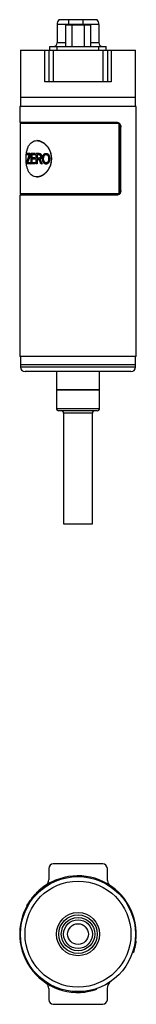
# Model space of a CAD drawing. Header units: inches. Extents: x 3.16 to 12.52, y 1.38 to 9.55.
# Tile 2 of 7: x 7.79 to 8.29, y 1.38 to 5.66. Entities that reach past the tile are written whole.
import ezdxf

# ---------------------------------------------------------------- set-up
doc = ezdxf.new("R2010")
doc.units = ezdxf.units.IN
doc.header["$MEASUREMENT"] = 0

msp = doc.modelspace()

# ---------------------------------------------------------------- linework, layer by layer
at = {"color": 7, "linetype": 'Continuous', "lineweight": 25}
for p, q in [((7.9992, 5.661), (7.9566, 5.661)), ((8.0616, 5.661), (7.9992, 5.661)), ((8.1221, 5.661), (8.0616, 5.661)), ((7.9487, 5.6399), (7.9487, 5.5606)), ((7.9978, 5.6399), (7.9487, 5.6399)), ((7.9854, 5.6384), (7.9854, 5.5449)), ((7.9854, 5.6384), (8.0124, 5.6384)), ((8.0602, 5.6399), (7.9978, 5.6399)), ((7.9978, 5.6399), (7.9978, 5.6384)), ((8.0124, 5.6384), (8.0124, 5.5449)), ((8.0124, 5.6384), (8.0664, 5.6384)), ((8.13, 5.6399), (8.0602, 5.6399)), ((8.0602, 5.6399), (8.0602, 5.6384)), ((8.0664, 5.6384), (8.0664, 5.5449)), ((8.0664, 5.6384), (8.0934, 5.6384)), ((8.0934, 5.6384), (8.0934, 5.5449)), ((8.13, 5.6399), (8.13, 5.5606)), ((7.7894, 5.5291), (7.7894, 5.3224)), ((7.7894, 5.5291), (7.8952, 5.5291)), ((7.8952, 5.3913), (7.8952, 5.5291)), ((7.8952, 5.5291), (7.9119, 5.5291)), ((7.9119, 5.5291), (7.9119, 5.3913)), ((7.9119, 5.5291), (7.9319, 5.5291)), ((7.9171, 5.5291), (7.9171, 5.5449)), ((7.9319, 5.5291), (7.9319, 5.3913)), ((7.9319, 5.5291), (8.1469, 5.5291)), ((7.9486, 5.5291), (7.9486, 5.5449)), ((7.9486, 5.5449), (8.1301, 5.5449)), ((7.9854, 5.5606), (7.9487, 5.5606)), ((8.13, 5.5606), (8.0934, 5.5606)), ((8.1301, 5.5291), (8.1301, 5.5449)), ((8.1469, 5.5291), (8.1469, 5.3913)), ((8.1469, 5.5291), (8.1669, 5.5291)), ((8.1616, 5.5291), (8.1616, 5.5449)), ((8.1669, 5.5291), (8.1669, 5.3913)), ((8.1669, 5.5291), (8.1835, 5.5291)), ((8.1835, 5.5291), (8.1835, 5.3913)), ((8.1835, 5.5291), (8.2894, 5.5291)), ((8.2894, 5.3224), (8.2894, 5.5291)), ((7.9119, 5.3913), (7.8952, 5.3913)), ((7.9319, 5.3913), (7.9119, 5.3913)), ((8.1469, 5.3913), (7.9319, 5.3913)), ((8.1669, 5.3913), (8.1469, 5.3913)), ((8.1835, 5.3913), (8.1669, 5.3913)), ((7.7894, 5.3224), (7.7894, 5.2831)), ((8.2894, 5.3224), (7.7894, 5.3224)), ((8.2161, 5.3224), (7.7894, 5.3224)), ((8.2894, 5.3224), (8.2161, 5.3224)), ((8.2894, 5.2831), (8.2894, 5.3224)), ((7.7859, 5.2831), (7.7859, 5.2142)), ((8.2929, 5.2831), (7.7859, 5.2831)), ((8.2929, 4.1974), (8.2929, 5.2831)), ((8.2114, 5.2142), (7.7859, 5.2142)), ((7.7874, 5.2092), (7.7874, 4.9041)), ((8.2183, 5.2092), (7.7874, 5.2092)), ((7.7894, 5.2142), (7.7894, 5.2092)), ((8.2183, 4.9041), (8.2183, 5.2092)), ((8.2229, 4.9189), (8.2229, 5.1945)), ((8.2229, 5.1945), (8.2255, 5.1945)), ((8.2255, 4.9189), (8.2255, 5.1945)), ((7.8612, 5.1354), (7.8598, 5.1354)), ((7.8173, 5.0743), (7.8173, 5.0796)), ((7.8316, 5.0796), (7.8173, 5.0796)), ((7.8284, 5.0743), (7.8173, 5.0743)), ((7.8316, 5.0796), (7.8316, 5.0743)), ((7.8316, 5.0796), (7.8324, 5.0796)), ((7.8316, 5.0743), (7.8324, 5.0743)), ((7.8324, 5.0796), (7.8324, 5.0743)), ((7.8351, 5.0341), (7.8351, 5.0796)), ((7.8525, 5.0796), (7.8351, 5.0796)), ((7.8525, 5.0743), (7.8379, 5.0743)), ((7.8379, 5.0743), (7.8379, 5.0601)), ((7.8517, 5.0601), (7.8379, 5.0601)), ((7.8517, 5.0548), (7.8379, 5.0548)), ((7.8379, 5.0548), (7.8379, 5.0394)), ((7.8387, 5.0743), (7.8387, 5.0601)), ((7.8387, 5.0548), (7.8387, 5.0394)), ((7.8517, 5.0601), (7.8517, 5.0548)), ((7.8517, 5.0601), (7.8524, 5.0601)), ((7.8517, 5.0548), (7.8524, 5.0548)), ((7.8524, 5.0601), (7.8524, 5.0548)), ((7.8525, 5.0796), (7.8525, 5.0743)), ((7.8525, 5.0796), (7.8533, 5.0796)), ((7.8525, 5.0743), (7.8533, 5.0743)), ((7.8533, 5.0796), (7.8533, 5.0743)), ((7.8579, 5.0341), (7.8579, 5.0796)), ((7.87, 5.0796), (7.8579, 5.0796)), ((7.8703, 5.0743), (7.8612, 5.0743)), ((7.8612, 5.0743), (7.8612, 5.0595)), ((7.8694, 5.0595), (7.8612, 5.0595)), ((7.8656, 5.0542), (7.8612, 5.0542)), ((7.8612, 5.0542), (7.8612, 5.0341)), ((7.8619, 5.0743), (7.8619, 5.0595)), ((7.8619, 5.0542), (7.8619, 5.0341)), ((7.87, 5.0796), (7.8707, 5.0796)), ((7.8721, 5.0545), (7.8728, 5.0545)), ((7.8744, 5.0524), (7.875, 5.0524)), ((7.8803, 5.0671), (7.8809, 5.0671)), ((7.8899, 5.0562), (7.8893, 5.0562)), ((7.9003, 5.0802), (7.9008, 5.0802)), ((7.9009, 5.0749), (7.9003, 5.0749)), ((7.9158, 5.0568), (7.9163, 5.0568)), ((7.8161, 5.0341), (7.8161, 5.0397)), ((7.8319, 5.0341), (7.8161, 5.0341)), ((7.8319, 5.0394), (7.8188, 5.0394)), ((7.82, 5.0427), (7.8208, 5.0427)), ((7.8319, 5.0394), (7.8319, 5.0341)), ((7.8319, 5.0394), (7.8327, 5.0394)), ((7.8319, 5.0341), (7.8327, 5.0341)), ((7.8327, 5.0394), (7.8327, 5.0341)), ((7.8529, 5.0341), (7.8351, 5.0341)), ((7.8529, 5.0394), (7.8379, 5.0394)), ((7.8529, 5.0394), (7.8529, 5.0341)), ((7.8529, 5.0394), (7.8537, 5.0394)), ((7.8529, 5.0341), (7.8537, 5.0341)), ((7.8537, 5.0394), (7.8537, 5.0341)), ((7.8612, 5.0341), (7.8579, 5.0341)), ((7.8612, 5.0341), (7.8619, 5.0341)), ((7.8774, 5.0466), (7.8781, 5.0466)), ((7.8827, 5.0341), (7.8784, 5.0341)), ((7.8827, 5.0341), (7.8833, 5.0341)), ((7.9008, 5.0389), (7.9003, 5.0389)), ((7.9003, 5.0335), (7.9008, 5.0335)), ((7.9117, 5.0405), (7.9122, 5.0405)), ((7.8598, 4.9779), (7.8612, 4.9779)), ((7.7859, 4.8992), (7.7859, 4.1974)), ((8.2114, 4.8992), (7.7859, 4.8992)), ((8.2183, 4.9041), (7.7874, 4.9041)), ((7.7894, 4.9041), (7.7894, 4.8992)), ((8.2229, 4.9189), (8.2255, 4.9189)), ((8.2929, 4.1974), (7.7859, 4.1974)), ((7.7894, 4.1974), (7.7894, 4.161)), ((8.2894, 4.161), (8.2894, 4.1974)), ((7.7894, 4.161), (7.7894, 4.1512)), ((8.2161, 4.161), (7.7894, 4.161)), ((8.2161, 4.1512), (7.7894, 4.1512)), ((8.2894, 4.161), (8.2161, 4.161)), ((8.2894, 4.1512), (8.2161, 4.1512)), ((8.2894, 4.1512), (8.2894, 4.161)), ((8.2022, 4.1315), (7.8091, 4.1315)), ((7.9456, 4.1315), (7.9456, 4.0528)), ((8.1331, 4.0528), (8.1331, 4.1315)), ((8.2697, 4.1315), (8.2022, 4.1315)), ((7.9456, 4.0528), (7.9456, 3.9718)), ((7.9456, 4.0528), (8.1331, 4.0528)), ((8.1057, 4.0528), (7.9456, 4.0528)), ((8.1331, 4.0528), (8.1057, 4.0528)), ((8.1331, 3.9718), (8.1331, 4.0528)), ((7.9456, 3.9718), (8.1331, 3.9718)), ((8.1231, 3.9618), (7.9556, 3.9618)), ((7.9769, 3.9518), (7.9769, 3.4698)), ((8.1019, 3.9518), (7.9769, 3.9518)), ((8.1019, 3.4698), (8.1019, 3.9518)), ((7.9769, 3.4698), (8.1019, 3.4698)), ((7.9119, 1.9723), (7.9119, 1.9237)), ((8.1469, 1.9923), (7.9319, 1.9923)), ((8.1669, 1.9237), (8.1669, 1.9723)), ((7.8784, 1.885), (7.8791, 1.8843)), ((7.8827, 1.8884), (7.8833, 1.8876)), ((7.8855, 1.8905), (7.8861, 1.8898)), ((7.8892, 1.8933), (7.8898, 1.8925)), ((7.9003, 1.901), (7.9008, 1.9001)), ((7.9117, 1.908), (7.9122, 1.9071)), ((7.9158, 1.9103), (7.9163, 1.9094)), ((7.9239, 1.913), (7.9237, 1.9134)), ((7.8529, 1.8612), (7.8537, 1.8605)), ((7.8579, 1.8663), (7.8586, 1.8656)), ((7.8612, 1.8697), (7.8619, 1.869)), ((7.8656, 1.8738), (7.8663, 1.8731)), ((7.8744, 1.8816), (7.875, 1.8809)), ((7.8161, 1.8104), (7.817, 1.8099)), ((7.8319, 1.8355), (7.8327, 1.8349)), ((7.8351, 1.8398), (7.8359, 1.8392)), ((8.2875, 1.6571), (8.291, 1.6567)), ((8.2766, 1.6084), (8.2799, 1.6073)), ((7.9119, 1.4509), (7.9119, 1.4023)), ((8.0695, 1.4391), (8.07, 1.4357)), ((8.1182, 1.4501), (8.1193, 1.4468)), ((8.1669, 1.4023), (8.1669, 1.4509)), ((7.9319, 1.3823), (8.1469, 1.3823))]:
    msp.add_line(p, q, dxfattribs=at)
for radius in [0.25, 0.2303, 0.0938, 0.0838, 0.0725, 0.0625, 0.045]:
    msp.add_circle((8.0394, 1.6873), radius, dxfattribs=at)
for centre, radius, start, end in [((7.981, 5.6399), 0.0323, 139.1214, 180), ((8.1458, 5.6409), 0.148, 172.1946, 180.4), ((8.2082, 5.6409), 0.148, 172.1946, 180.4), ((8.0977, 5.6399), 0.0323, 0, 40.8786), ((7.933, 5.5606), 0.0157, 270, 0), ((8.1458, 5.5606), 0.0157, 180, 270), ((7.8091, 4.1512), 0.0197, 180, 270), ((8.2697, 4.1512), 0.0197, 270, 0), ((7.9556, 3.9718), 0.01, 180, 270), ((7.9669, 3.9518), 0.01, 0, 90), ((8.1119, 3.9518), 0.01, 90, 180), ((8.1231, 3.9718), 0.01, 270, 0), ((7.9319, 1.9723), 0.02, 90, 180), ((8.1469, 1.9723), 0.02, 0, 90), ((8.0394, 1.6873), 0.2535, 353.0689, 276.9311), ((8.0394, 1.6873), 0.2539, 117.0951, 152.9045), ((8.0394, 1.6873), 0.2549, 127.9334, 129.1459), ((7.8725, 1.9237), 0.0394, 326.8951, 0), ((8.2062, 1.9237), 0.0394, 180, 212.1013), ((8.0394, 1.6873), 0.2549, 136.9999, 143.2665), ((8.0394, 1.6873), 0.2549, 134.3333, 135.4), ((8.0394, 1.6873), 0.2549, 132.9729, 134.3333), ((8.0394, 1.6873), 0.2549, 144.4665, 151.1331), ((7.8725, 1.4509), 0.0394, 0, 32.1013), ((8.2062, 1.4509), 0.0394, 125.2164, 180), ((7.9319, 1.4023), 0.02, 180, 270), ((8.1469, 1.4023), 0.02, 270, 0)]:
    msp.add_arc(centre, radius, start, end, dxfattribs=at)
for points in [[(7.9171, 5.5449), (7.9176, 5.5449), (7.9185, 5.5449), (7.9258, 5.5449), (7.9362, 5.5449), (7.9445, 5.5449), (7.9486, 5.5449)], [(8.1301, 5.5449), (8.1342, 5.5449), (8.1425, 5.5449), (8.1529, 5.5449), (8.1602, 5.5449), (8.1611, 5.5449), (8.1616, 5.5449)], [(7.8161, 5.0397), (7.8193, 5.0494), (7.8226, 5.0592), (7.8262, 5.0689)], [(7.8316, 5.0743), (7.8275, 5.0638), (7.8236, 5.0532), (7.82, 5.0427)], [(7.8324, 5.0743), (7.8283, 5.0638), (7.8244, 5.0532), (7.8208, 5.0427)], [(7.82, 5.0427), (7.8196, 5.0416), (7.8192, 5.0405), (7.8188, 5.0394)], [(7.8208, 5.0427), (7.8204, 5.0416), (7.82, 5.0405), (7.8197, 5.0394)], [(7.8784, 5.0341), (7.8771, 5.0374), (7.8757, 5.0406), (7.8744, 5.0439)], [(7.8774, 5.0466), (7.8792, 5.0424), (7.8809, 5.0383), (7.8827, 5.0341)], [(7.8781, 5.0466), (7.8798, 5.0424), (7.8815, 5.0383), (7.8833, 5.0341)], [(7.8784, 1.885), (7.8771, 1.8839), (7.8757, 1.8828), (7.8744, 1.8816)]]:
    msp.add_open_spline(points, degree=3, dxfattribs=at)
for points, knots in [([(8.209, 5.2142), (8.2095, 5.2141), (8.2104, 5.2141), (8.2123, 5.2137), (8.2142, 5.2129), (8.2167, 5.2112), (8.2189, 5.2088), (8.2207, 5.2055), (8.222, 5.2021), (8.2228, 5.1984), (8.2229, 5.1958), (8.2229, 5.1945)], [0, 0, 0, 0, 0.06235, 0.12498, 0.250152, 0.335087, 0.499761, 0.62462, 0.749438, 0.87426, 1, 1, 1, 1]), ([(8.2114, 5.2142), (8.2133, 5.2142), (8.2152, 5.2137), (8.2178, 5.2122), (8.2186, 5.2116), (8.2201, 5.2101), (8.2208, 5.2093), (8.2228, 5.2066), (8.2238, 5.2044), (8.2252, 5.1996), (8.2255, 5.1971), (8.2255, 5.1945)], [0, 0, 0, 0, 0.25, 0.25, 0.375, 0.375, 0.5, 0.5, 0.75, 0.75, 1, 1, 1, 1]), ([(7.9237, 5.0567), (7.9237, 5.0618), (7.9228, 5.0721), (7.9188, 5.087), (7.9123, 5.1007), (7.9038, 5.1127), (7.8937, 5.1226), (7.8826, 5.1299), (7.8711, 5.1344), (7.8597, 5.1359), (7.849, 5.1344), (7.8394, 5.1299), (7.8312, 5.1226), (7.8246, 5.1127), (7.8195, 5.1007), (7.8159, 5.087), (7.8138, 5.0721), (7.8131, 5.0567), (7.8138, 5.0412), (7.8159, 5.0264), (7.8195, 5.0127), (7.8246, 5.0006), (7.8312, 4.9908), (7.8394, 4.9835), (7.849, 4.979), (7.8597, 4.9774), (7.8711, 4.979), (7.8826, 4.9835), (7.8937, 4.9908), (7.9038, 5.0006), (7.9123, 5.0127), (7.9188, 5.0264), (7.9228, 5.0412), (7.9237, 5.0515), (7.9237, 5.0567)], [0, 0, 0, 0, 0.031123, 0.062281, 0.093458, 0.124685, 0.155959, 0.187278, 0.218631, 0.250001, 0.281373, 0.312726, 0.344044, 0.375318, 0.406544, 0.437726, 0.468874, 0.500004, 0.531133, 0.562281, 0.593463, 0.624689, 0.655963, 0.687281, 0.718634, 0.750006, 0.781377, 0.812729, 0.844047, 0.875322, 0.906549, 0.937726, 0.968887, 1, 1, 1, 1]), ([(7.9246, 5.0567), (7.9243, 5.0618), (7.9238, 5.0721), (7.9197, 5.087), (7.9133, 5.1007), (7.9048, 5.1127), (7.8948, 5.1226), (7.8838, 5.1299), (7.8723, 5.1345), (7.8649, 5.1351), (7.8612, 5.1354)], [0, 0, 0, 0, 0.124973, 0.250015, 0.374998, 0.500004, 0.625009, 0.750019, 0.875028, 1, 1, 1, 1]), ([(7.8262, 5.0689), (7.8265, 5.0699), (7.8269, 5.0708), (7.8274, 5.0721), (7.8276, 5.0725), (7.828, 5.0734), (7.8282, 5.0738), (7.8284, 5.0743)], [0, 0, 0, 0, 0.5, 0.5, 0.75, 0.75, 1, 1, 1, 1]), ([(7.8612, 4.9779), (7.8649, 4.9782), (7.8723, 4.9788), (7.8838, 4.9835), (7.8948, 4.9908), (7.9049, 5.0007), (7.9133, 5.0127), (7.9197, 5.0264), (7.9238, 5.0412), (7.9243, 5.0515), (7.9246, 5.0567)], [0, 0, 0, 0, 0.12498, 0.249992, 0.375003, 0.500012, 0.625022, 0.750006, 0.875062, 1, 1, 1, 1]), ([(7.8744, 5.0439), (7.8736, 5.0457), (7.873, 5.0472), (7.8722, 5.049), (7.8719, 5.0495), (7.8716, 5.0501), (7.8715, 5.0503), (7.8713, 5.0506), (7.8713, 5.0507), (7.8712, 5.0508), (7.8712, 5.0509), (7.8711, 5.0509), (7.8711, 5.0509), (7.8711, 5.051), (7.8711, 5.051), (7.8711, 5.051), (7.8711, 5.051), (7.8707, 5.0517), (7.8703, 5.0522), (7.8697, 5.0528), (7.8695, 5.053), (7.869, 5.0534), (7.8689, 5.0535), (7.8684, 5.0537), (7.8682, 5.0538), (7.8678, 5.0539), (7.8677, 5.054), (7.8675, 5.054), (7.8674, 5.0541), (7.8673, 5.0541), (7.8673, 5.0541), (7.8672, 5.0541), (7.8672, 5.0541), (7.8668, 5.0542), (7.8663, 5.0542), (7.8656, 5.0542)], [0, 0, 0, 0, 0.25, 0.25, 0.375, 0.375, 0.4375, 0.4375, 0.46875, 0.46875, 0.484375, 0.484375, 0.492188, 0.492188, 0.496094, 0.496094, 0.5, 0.5, 0.625, 0.625, 0.6875, 0.6875, 0.75, 0.75, 0.8125, 0.8125, 0.84375, 0.84375, 0.859375, 0.859375, 0.867188, 0.867188, 0.875, 0.875, 1, 1, 1, 1]), ([(7.8767, 5.0671), (7.8766, 5.0667), (7.8766, 5.0664), (7.8766, 5.066), (7.8766, 5.0658), (7.8766, 5.0657), (7.8766, 5.0656), (7.8765, 5.0655), (7.8765, 5.0654), (7.8764, 5.0648), (7.8763, 5.0642), (7.8759, 5.0632), (7.8757, 5.0627), (7.8751, 5.0618), (7.8748, 5.0614), (7.8743, 5.0609), (7.8743, 5.0609), (7.8741, 5.0607), (7.874, 5.0607), (7.8737, 5.0605), (7.8735, 5.0604), (7.8729, 5.0601), (7.8725, 5.0599), (7.8719, 5.0598), (7.8719, 5.0598), (7.8718, 5.0597), (7.8717, 5.0597), (7.8716, 5.0597), (7.8715, 5.0597), (7.8711, 5.0596), (7.8709, 5.0596), (7.8706, 5.0596), (7.8706, 5.0596), (7.8706, 5.0596), (7.8706, 5.0596), (7.8705, 5.0596), (7.8705, 5.0596), (7.8703, 5.0596), (7.8702, 5.0596), (7.8699, 5.0596), (7.8696, 5.0595), (7.8694, 5.0595)], [0, 0, 0, 0, 0.0625, 0.0625, 0.09375, 0.09375, 0.109375, 0.109375, 0.125, 0.125, 0.25, 0.25, 0.375, 0.375, 0.5, 0.5, 0.53125, 0.53125, 0.5625, 0.5625, 0.625, 0.625, 0.75, 0.75, 0.765625, 0.765625, 0.78125, 0.78125, 0.8125, 0.8125, 0.875, 0.875, 0.882812, 0.882812, 0.890625, 0.890625, 0.90625, 0.90625, 0.9375, 0.9375, 1, 1, 1, 1]), ([(7.87, 5.0796), (7.8708, 5.0796), (7.8716, 5.0796), (7.8726, 5.0795), (7.8729, 5.0794), (7.8733, 5.0793), (7.8735, 5.0793), (7.8737, 5.0793), (7.8737, 5.0792), (7.8738, 5.0792), (7.8739, 5.0792), (7.8739, 5.0792), (7.874, 5.0792), (7.8744, 5.0791), (7.8747, 5.0789), (7.8752, 5.0787), (7.8754, 5.0787), (7.8756, 5.0785), (7.8757, 5.0785), (7.8758, 5.0784), (7.8758, 5.0784), (7.8762, 5.0781), (7.8765, 5.0779), (7.8769, 5.0775), (7.8771, 5.0774), (7.8773, 5.0771), (7.8775, 5.0769), (7.8778, 5.0765), (7.878, 5.0762), (7.8783, 5.0756), (7.8784, 5.0755), (7.8786, 5.0751), (7.8787, 5.0749), (7.8792, 5.0739), (7.8795, 5.0731), (7.8798, 5.0719), (7.8799, 5.0715), (7.88, 5.0708), (7.8801, 5.0706), (7.8801, 5.0703), (7.8801, 5.0702), (7.8801, 5.07), (7.8802, 5.0699), (7.8802, 5.0698), (7.8802, 5.0698), (7.8803, 5.0691), (7.8803, 5.0682), (7.8803, 5.0671)], [0, 0, 0, 0, 0.125, 0.125, 0.1875, 0.1875, 0.21875, 0.21875, 0.234375, 0.234375, 0.242188, 0.242188, 0.25, 0.25, 0.3125, 0.3125, 0.34375, 0.34375, 0.359375, 0.359375, 0.375, 0.375, 0.4375, 0.4375, 0.46875, 0.46875, 0.5, 0.5, 0.5625, 0.5625, 0.59375, 0.59375, 0.625, 0.625, 0.75, 0.75, 0.8125, 0.8125, 0.84375, 0.84375, 0.859375, 0.859375, 0.867188, 0.867188, 0.875, 0.875, 1, 1, 1, 1]), ([(7.8703, 5.0743), (7.8708, 5.0743), (7.8712, 5.0743), (7.8715, 5.0742), (7.8716, 5.0742), (7.8716, 5.0742), (7.8717, 5.0742), (7.8718, 5.0742), (7.8719, 5.0742), (7.8722, 5.0741), (7.8724, 5.074), (7.8731, 5.0738), (7.8734, 5.0737), (7.8742, 5.0732), (7.8745, 5.073), (7.8749, 5.0725), (7.8751, 5.0723), (7.8754, 5.0719), (7.8755, 5.0717), (7.8759, 5.0711), (7.8761, 5.0706), (7.8763, 5.0699), (7.8764, 5.0697), (7.8765, 5.0692), (7.8765, 5.0689), (7.8766, 5.0686), (7.8766, 5.0685), (7.8766, 5.0684), (7.8766, 5.0684), (7.8766, 5.0682), (7.8766, 5.0681), (7.8766, 5.0677), (7.8766, 5.0674), (7.8767, 5.0671)], [0, 0, 0, 0, 0.125, 0.125, 0.140625, 0.140625, 0.15625, 0.15625, 0.1875, 0.1875, 0.25, 0.25, 0.375, 0.375, 0.5, 0.5, 0.5625, 0.5625, 0.625, 0.625, 0.75, 0.75, 0.8125, 0.8125, 0.875, 0.875, 0.890625, 0.890625, 0.90625, 0.90625, 0.9375, 0.9375, 1, 1, 1, 1]), ([(7.8707, 5.0796), (7.8714, 5.0796), (7.8727, 5.0796), (7.8747, 5.0792), (7.8766, 5.0785), (7.8783, 5.0769), (7.8795, 5.0747), (7.8804, 5.0723), (7.8809, 5.0697), (7.8809, 5.068), (7.8809, 5.0671)], [0, 0, 0, 0, 0.139142, 0.250315, 0.375161, 0.49989, 0.624824, 0.749824, 0.874864, 1, 1, 1, 1]), ([(7.8803, 5.0671), (7.8803, 5.0666), (7.8803, 5.0662), (7.8803, 5.0656), (7.8803, 5.0654), (7.8803, 5.0652), (7.8802, 5.0651), (7.8802, 5.065), (7.8802, 5.065), (7.8802, 5.0649), (7.8802, 5.0649), (7.8802, 5.0644), (7.8801, 5.0641), (7.88, 5.0635), (7.88, 5.0633), (7.8799, 5.063), (7.8799, 5.0628), (7.8797, 5.0618), (7.8794, 5.0611), (7.8789, 5.0598), (7.8786, 5.0592), (7.8778, 5.0581), (7.8774, 5.0575), (7.8767, 5.0569), (7.8765, 5.0566), (7.8761, 5.0563), (7.876, 5.0562), (7.8757, 5.056), (7.8756, 5.0559), (7.8752, 5.0557), (7.8749, 5.0555), (7.8744, 5.0553), (7.8741, 5.0551), (7.8737, 5.055), (7.8735, 5.0549), (7.8733, 5.0548), (7.8732, 5.0548), (7.8731, 5.0548), (7.8731, 5.0548), (7.8728, 5.0547), (7.8725, 5.0546), (7.8721, 5.0545)], [0, 0, 0, 0, 0.0625, 0.0625, 0.09375, 0.09375, 0.109375, 0.109375, 0.117188, 0.117188, 0.125, 0.125, 0.1875, 0.1875, 0.21875, 0.21875, 0.25, 0.25, 0.375, 0.375, 0.5, 0.5, 0.625, 0.625, 0.6875, 0.6875, 0.71875, 0.71875, 0.75, 0.75, 0.8125, 0.8125, 0.875, 0.875, 0.90625, 0.90625, 0.921875, 0.921875, 0.9375, 0.9375, 1, 1, 1, 1]), ([(7.8721, 5.0545), (7.8724, 5.0543), (7.8726, 5.0542), (7.8729, 5.0539), (7.873, 5.0538), (7.8731, 5.0537), (7.8732, 5.0537), (7.8732, 5.0537), (7.8732, 5.0536), (7.8733, 5.0536), (7.8733, 5.0536), (7.8734, 5.0535), (7.8735, 5.0534), (7.8737, 5.0532), (7.8737, 5.0532), (7.8738, 5.0531), (7.8738, 5.0531), (7.874, 5.0529), (7.8742, 5.0527), (7.8744, 5.0524)], [0, 0, 0, 0, 0.25, 0.25, 0.375, 0.375, 0.4375, 0.4375, 0.46875, 0.46875, 0.5, 0.5, 0.625, 0.625, 0.6875, 0.6875, 0.75, 0.75, 1, 1, 1, 1]), ([(7.8809, 5.0671), (7.8809, 5.0663), (7.8809, 5.0648), (7.8805, 5.0626), (7.8799, 5.0605), (7.8785, 5.0579), (7.8766, 5.056), (7.8747, 5.0551), (7.8736, 5.0547), (7.8731, 5.0546), (7.8728, 5.0545)], [0, 0, 0, 0, 0.1252696, 0.250427, 0.3764797, 0.5006237, 0.7495148, 0.8758943, 0.9338822, 1, 1, 1, 1]), ([(7.8728, 5.0545), (7.8732, 5.0542), (7.8738, 5.0538), (7.8745, 5.053), (7.8749, 5.0526), (7.875, 5.0524)], [0, 0, 0, 0, 0.499969, 0.749972, 1, 1, 1, 1]), ([(7.8744, 5.0524), (7.8746, 5.0521), (7.8748, 5.0518), (7.875, 5.0515), (7.875, 5.0514), (7.8751, 5.0512), (7.8751, 5.0512), (7.8752, 5.0511), (7.8752, 5.0511), (7.8755, 5.0506), (7.8758, 5.0501), (7.8762, 5.0493), (7.8763, 5.0491), (7.8765, 5.0487), (7.8766, 5.0486), (7.8766, 5.0484), (7.8767, 5.0483), (7.8767, 5.0482), (7.8768, 5.0481), (7.8769, 5.0478), (7.8772, 5.0473), (7.8774, 5.0466)], [0, 0, 0, 0, 0.125, 0.125, 0.1875, 0.1875, 0.21875, 0.21875, 0.25, 0.25, 0.5, 0.5, 0.625, 0.625, 0.6875, 0.6875, 0.71875, 0.71875, 0.75, 0.75, 1, 1, 1, 1]), ([(7.875, 5.0524), (7.8753, 5.0519), (7.8759, 5.051), (7.8767, 5.0496), (7.8774, 5.0481), (7.8779, 5.0471), (7.8781, 5.0466)], [0, 0, 0, 0, 0.2500095, 0.5000026, 0.7499911, 1, 1, 1, 1]), ([(7.8855, 5.0563), (7.8855, 5.0572), (7.8855, 5.058), (7.8856, 5.059), (7.8856, 5.0594), (7.8856, 5.0598), (7.8856, 5.0599), (7.8856, 5.0602), (7.8856, 5.0602), (7.8856, 5.0603), (7.8856, 5.0604), (7.8856, 5.0604), (7.8856, 5.0604), (7.8857, 5.0612), (7.8858, 5.0619), (7.8859, 5.0629), (7.8859, 5.0633), (7.886, 5.0638), (7.886, 5.064), (7.8861, 5.0643), (7.8861, 5.0644), (7.8864, 5.0661), (7.8867, 5.0675), (7.8874, 5.0695), (7.8876, 5.0701), (7.888, 5.071), (7.8881, 5.0713), (7.8883, 5.0717), (7.8884, 5.0718), (7.8885, 5.0721), (7.8886, 5.0722), (7.8893, 5.0736), (7.89, 5.0747), (7.8913, 5.0761), (7.8917, 5.0766), (7.8926, 5.0774), (7.8931, 5.0778), (7.8946, 5.0788), (7.8957, 5.0794), (7.8974, 5.0799), (7.898, 5.08), (7.8986, 5.0801), (7.8987, 5.0801), (7.8988, 5.0801), (7.8989, 5.0801), (7.899, 5.0802), (7.8992, 5.0802), (7.8996, 5.0802), (7.8999, 5.0802), (7.9003, 5.0802)], [0, 0, 0, 0, 0.0625, 0.0625, 0.09375, 0.09375, 0.109375, 0.109375, 0.117188, 0.117188, 0.121094, 0.121094, 0.125, 0.125, 0.1875, 0.1875, 0.21875, 0.21875, 0.234375, 0.234375, 0.25, 0.25, 0.375, 0.375, 0.4375, 0.4375, 0.46875, 0.46875, 0.484375, 0.484375, 0.5, 0.5, 0.625, 0.625, 0.6875, 0.6875, 0.75, 0.75, 0.875, 0.875, 0.9375, 0.9375, 0.945312, 0.945312, 0.953125, 0.953125, 0.96875, 0.96875, 1, 1, 1, 1]), ([(7.8892, 5.0407), (7.889, 5.0411), (7.8888, 5.0414), (7.8886, 5.0418), (7.8885, 5.042), (7.8884, 5.0421), (7.8884, 5.0422), (7.8883, 5.0423), (7.8883, 5.0423), (7.8883, 5.0424), (7.8883, 5.0424), (7.8882, 5.0427), (7.888, 5.043), (7.8878, 5.0434), (7.8878, 5.0436), (7.8876, 5.0439), (7.8876, 5.0441), (7.8873, 5.0448), (7.8871, 5.0455), (7.8868, 5.0464), (7.8867, 5.0468), (7.8865, 5.0474), (7.8864, 5.0478), (7.886, 5.0494), (7.8858, 5.0508), (7.8856, 5.0525), (7.8856, 5.0528), (7.8856, 5.0534), (7.8856, 5.0535), (7.8856, 5.0538), (7.8855, 5.0539), (7.8855, 5.054), (7.8855, 5.054), (7.8855, 5.0541), (7.8855, 5.0542), (7.8855, 5.0547), (7.8855, 5.0554), (7.8855, 5.0563)], [0, 0, 0, 0, 0.0625, 0.0625, 0.09375, 0.09375, 0.109375, 0.109375, 0.117188, 0.117188, 0.125, 0.125, 0.1875, 0.1875, 0.21875, 0.21875, 0.25, 0.25, 0.375, 0.375, 0.4375, 0.4375, 0.5, 0.5, 0.75, 0.75, 0.8125, 0.8125, 0.84375, 0.84375, 0.859375, 0.859375, 0.867188, 0.867188, 0.875, 0.875, 1, 1, 1, 1]), ([(7.8893, 5.0562), (7.8893, 5.0576), (7.8893, 5.0587), (7.8894, 5.0595), (7.8894, 5.0595), (7.8894, 5.0596), (7.8894, 5.0596), (7.8894, 5.0597), (7.8894, 5.0598), (7.8894, 5.06), (7.8894, 5.0602), (7.8895, 5.0606), (7.8895, 5.0609), (7.8896, 5.0617), (7.8896, 5.0622), (7.8897, 5.0627), (7.8897, 5.0628), (7.8898, 5.0629), (7.8898, 5.063), (7.8898, 5.0632), (7.8898, 5.0634), (7.8899, 5.0638), (7.89, 5.0641), (7.8901, 5.0649), (7.8903, 5.0654), (7.8907, 5.0669), (7.891, 5.0679), (7.8917, 5.0692), (7.8919, 5.0696), (7.8924, 5.0705), (7.8927, 5.0709), (7.8937, 5.0721), (7.8944, 5.0728), (7.8953, 5.0734), (7.8956, 5.0736), (7.896, 5.0738), (7.8962, 5.0739), (7.8968, 5.0742), (7.8972, 5.0744), (7.8981, 5.0747), (7.8985, 5.0747), (7.899, 5.0748), (7.8991, 5.0748), (7.8991, 5.0748), (7.8992, 5.0748), (7.8993, 5.0748), (7.8994, 5.0749), (7.8998, 5.0749), (7.9, 5.0749), (7.9003, 5.0749)], [0, 0, 0, 0, 0.125, 0.125, 0.128906, 0.128906, 0.132812, 0.132812, 0.140625, 0.140625, 0.15625, 0.15625, 0.1875, 0.1875, 0.25, 0.25, 0.257812, 0.257812, 0.265625, 0.265625, 0.28125, 0.28125, 0.3125, 0.3125, 0.375, 0.375, 0.5, 0.5, 0.5625, 0.5625, 0.625, 0.625, 0.75, 0.75, 0.78125, 0.78125, 0.8125, 0.8125, 0.875, 0.875, 0.9375, 0.9375, 0.945312, 0.945312, 0.953125, 0.953125, 0.96875, 0.96875, 1, 1, 1, 1]), ([(7.9003, 5.0389), (7.9, 5.0389), (7.8997, 5.0389), (7.8994, 5.0389), (7.8993, 5.0389), (7.8992, 5.0389), (7.8992, 5.0389), (7.8991, 5.0389), (7.899, 5.0389), (7.8986, 5.039), (7.8981, 5.0391), (7.8969, 5.0395), (7.8961, 5.0399), (7.8946, 5.0409), (7.894, 5.0415), (7.8927, 5.0429), (7.8922, 5.0437), (7.8913, 5.0454), (7.8909, 5.0463), (7.8905, 5.0473), (7.8905, 5.0474), (7.8904, 5.0477), (7.8904, 5.0478), (7.8903, 5.0481), (7.8902, 5.0484), (7.89, 5.0491), (7.8899, 5.0496), (7.8898, 5.0503), (7.8898, 5.0504), (7.8897, 5.0506), (7.8897, 5.0507), (7.8896, 5.0511), (7.8896, 5.0514), (7.8895, 5.0521), (7.8895, 5.0526), (7.8894, 5.0532), (7.8894, 5.0532), (7.8894, 5.0533), (7.8894, 5.0534), (7.8894, 5.0535), (7.8894, 5.0536), (7.8894, 5.054), (7.8893, 5.0542), (7.8893, 5.055), (7.8893, 5.0555), (7.8893, 5.0562)], [0, 0, 0, 0, 0.03125, 0.03125, 0.046875, 0.046875, 0.054688, 0.054688, 0.0625, 0.0625, 0.125, 0.125, 0.25, 0.25, 0.375, 0.375, 0.5, 0.5, 0.625, 0.625, 0.640625, 0.640625, 0.65625, 0.65625, 0.6875, 0.6875, 0.75, 0.75, 0.765625, 0.765625, 0.78125, 0.78125, 0.8125, 0.8125, 0.875, 0.875, 0.882812, 0.882812, 0.890625, 0.890625, 0.90625, 0.90625, 0.9375, 0.9375, 1, 1, 1, 1]), ([(7.8899, 5.0562), (7.8899, 5.0573), (7.8899, 5.0594), (7.8903, 5.0637), (7.8914, 5.0679), (7.8936, 5.0714), (7.8957, 5.0734), (7.8977, 5.0745), (7.8995, 5.0748), (7.9004, 5.0749), (7.9009, 5.0749)], [0, 0, 0, 0, 0.1252745, 0.2505395, 0.4999021, 0.6248954, 0.7498423, 0.8747612, 0.9373643, 1, 1, 1, 1]), ([(7.9008, 5.0389), (7.9004, 5.0389), (7.8995, 5.0389), (7.8978, 5.0393), (7.8959, 5.0403), (7.8939, 5.0421), (7.8922, 5.0445), (7.8911, 5.0472), (7.8903, 5.0501), (7.8899, 5.0531), (7.8899, 5.0552), (7.8899, 5.0562)], [0, 0, 0, 0, 0.062266, 0.125734, 0.249632, 0.375157, 0.499745, 0.624714, 0.749763, 0.874853, 1, 1, 1, 1]), ([(7.9003, 5.0802), (7.9007, 5.0802), (7.901, 5.0802), (7.9014, 5.0802), (7.9016, 5.0802), (7.9017, 5.0801), (7.9018, 5.0801), (7.9019, 5.0801), (7.9019, 5.0801), (7.902, 5.0801), (7.902, 5.0801), (7.9024, 5.0801), (7.9027, 5.08), (7.9031, 5.0799), (7.9032, 5.0799), (7.9035, 5.0798), (7.9036, 5.0798), (7.9049, 5.0794), (7.906, 5.0789), (7.9081, 5.0775), (7.909, 5.0767), (7.9103, 5.0753), (7.9107, 5.0748), (7.9113, 5.074), (7.9115, 5.0737), (7.9117, 5.0733), (7.9118, 5.0732), (7.912, 5.0729), (7.9121, 5.0727), (7.9128, 5.0715), (7.9134, 5.0703), (7.9141, 5.0684), (7.9143, 5.0677), (7.9146, 5.0667), (7.9147, 5.0664), (7.9148, 5.0659), (7.9148, 5.0657), (7.9149, 5.0654), (7.915, 5.0652), (7.9151, 5.0644), (7.9152, 5.0637), (7.9154, 5.0627), (7.9154, 5.0624), (7.9155, 5.0619), (7.9155, 5.0617), (7.9156, 5.0613), (7.9156, 5.0611), (7.9156, 5.0606), (7.9157, 5.0603), (7.9157, 5.0598), (7.9157, 5.0596), (7.9157, 5.0593), (7.9157, 5.0592), (7.9157, 5.0591), (7.9157, 5.0591), (7.9157, 5.059), (7.9157, 5.0589), (7.9158, 5.0584), (7.9158, 5.0577), (7.9158, 5.0568)], [0, 0, 0, 0, 0.03125, 0.03125, 0.046875, 0.046875, 0.054688, 0.054688, 0.058594, 0.058594, 0.0625, 0.0625, 0.09375, 0.09375, 0.109375, 0.109375, 0.125, 0.125, 0.25, 0.25, 0.375, 0.375, 0.4375, 0.4375, 0.46875, 0.46875, 0.484375, 0.484375, 0.5, 0.5, 0.625, 0.625, 0.6875, 0.6875, 0.71875, 0.71875, 0.734375, 0.734375, 0.75, 0.75, 0.8125, 0.8125, 0.84375, 0.84375, 0.859375, 0.859375, 0.875, 0.875, 0.90625, 0.90625, 0.921875, 0.921875, 0.929688, 0.929688, 0.933594, 0.933594, 0.9375, 0.9375, 1, 1, 1, 1]), ([(7.9003, 5.0749), (7.901, 5.0749), (7.9015, 5.0748), (7.9019, 5.0748), (7.9019, 5.0748), (7.902, 5.0747), (7.902, 5.0747), (7.9021, 5.0747), (7.9022, 5.0747), (7.9023, 5.0747), (7.9025, 5.0746), (7.9028, 5.0745), (7.9031, 5.0745), (7.9036, 5.0743), (7.9038, 5.0742), (7.9043, 5.074), (7.9045, 5.0738), (7.9052, 5.0734), (7.9056, 5.0731), (7.9063, 5.0726), (7.9065, 5.0724), (7.9069, 5.072), (7.9071, 5.0718), (7.9077, 5.0712), (7.908, 5.0708), (7.9085, 5.0701), (7.9087, 5.0698), (7.909, 5.0693), (7.9091, 5.0691), (7.9093, 5.0688), (7.9093, 5.0688), (7.9093, 5.0687), (7.9093, 5.0686), (7.9094, 5.0685), (7.9095, 5.0683), (7.9097, 5.0679), (7.9098, 5.0676), (7.9099, 5.0673)], [0, 0, 0, 0, 0.125, 0.125, 0.132812, 0.132812, 0.140625, 0.140625, 0.15625, 0.15625, 0.1875, 0.1875, 0.25, 0.25, 0.3125, 0.3125, 0.375, 0.375, 0.5, 0.5, 0.5625, 0.5625, 0.625, 0.625, 0.75, 0.75, 0.8125, 0.8125, 0.875, 0.875, 0.890625, 0.890625, 0.90625, 0.90625, 0.9375, 0.9375, 1, 1, 1, 1]), ([(7.9117, 5.057), (7.9116, 5.0556), (7.9116, 5.0546), (7.9115, 5.0538), (7.9115, 5.0537), (7.9115, 5.0537), (7.9115, 5.0536), (7.9115, 5.0535), (7.9115, 5.0535), (7.9115, 5.0532), (7.9115, 5.0531), (7.9114, 5.0527), (7.9114, 5.0524), (7.9113, 5.0516), (7.9112, 5.0512), (7.9111, 5.0506), (7.9111, 5.0505), (7.9111, 5.0504), (7.9111, 5.0503), (7.911, 5.0501), (7.911, 5.05), (7.9109, 5.0496), (7.9109, 5.0493), (7.9107, 5.0485), (7.9105, 5.048), (7.91, 5.0465), (7.9096, 5.0456), (7.9091, 5.0447), (7.9091, 5.0446), (7.9089, 5.0444), (7.9089, 5.0443), (7.9087, 5.0439), (7.9085, 5.0437), (7.9081, 5.0431), (7.9078, 5.0427), (7.9072, 5.042), (7.9068, 5.0416), (7.9061, 5.041), (7.9057, 5.0407), (7.9046, 5.0399), (7.9038, 5.0395), (7.9027, 5.0392), (7.9025, 5.0391), (7.9021, 5.039), (7.902, 5.039), (7.9019, 5.039), (7.9018, 5.039), (7.9017, 5.039), (7.9017, 5.039), (7.9013, 5.0389), (7.9008, 5.0389), (7.9003, 5.0389)], [0, 0, 0, 0, 0.125, 0.125, 0.128906, 0.128906, 0.132812, 0.132812, 0.140625, 0.140625, 0.15625, 0.15625, 0.1875, 0.1875, 0.25, 0.25, 0.257812, 0.257812, 0.265625, 0.265625, 0.28125, 0.28125, 0.3125, 0.3125, 0.375, 0.375, 0.5, 0.5, 0.515625, 0.515625, 0.53125, 0.53125, 0.5625, 0.5625, 0.625, 0.625, 0.6875, 0.6875, 0.75, 0.75, 0.875, 0.875, 0.90625, 0.90625, 0.921875, 0.921875, 0.929688, 0.929688, 0.9375, 0.9375, 1, 1, 1, 1]), ([(7.9008, 5.0802), (7.9014, 5.0802), (7.9026, 5.0801), (7.9049, 5.0796), (7.9076, 5.0783), (7.9105, 5.0759), (7.9127, 5.0727), (7.9144, 5.069), (7.9156, 5.0651), (7.916, 5.0616), (7.9162, 5.0589), (7.9163, 5.0575), (7.9163, 5.0568)], [0, 0, 0, 0, 0.0625604, 0.1251065, 0.2499247, 0.3735162, 0.4996756, 0.6223913, 0.7497371, 0.874829, 0.9374107, 1, 1, 1, 1]), ([(7.9099, 5.0673), (7.9103, 5.0662), (7.9106, 5.0654), (7.9107, 5.0647), (7.9108, 5.0647), (7.9108, 5.0646), (7.9108, 5.0645), (7.9108, 5.0643), (7.9109, 5.0642), (7.9109, 5.0639), (7.911, 5.0637), (7.9111, 5.063), (7.9112, 5.0626), (7.9114, 5.0614), (7.9115, 5.0605), (7.9116, 5.0595), (7.9116, 5.0595), (7.9116, 5.0594), (7.9116, 5.0594), (7.9116, 5.0592), (7.9116, 5.0592), (7.9116, 5.0589), (7.9116, 5.0587), (7.9116, 5.058), (7.9116, 5.0575), (7.9117, 5.057)], [0, 0, 0, 0, 0.25, 0.25, 0.265625, 0.265625, 0.28125, 0.28125, 0.3125, 0.3125, 0.375, 0.375, 0.5, 0.5, 0.75, 0.75, 0.765625, 0.765625, 0.78125, 0.78125, 0.8125, 0.8125, 0.875, 0.875, 1, 1, 1, 1]), ([(7.9158, 5.0568), (7.9158, 5.0564), (7.9158, 5.0559), (7.9158, 5.0554), (7.9157, 5.0552), (7.9157, 5.055), (7.9157, 5.0549), (7.9157, 5.0548), (7.9157, 5.0548), (7.9157, 5.0547), (7.9157, 5.0547), (7.9157, 5.0543), (7.9157, 5.0539), (7.9156, 5.0532), (7.9156, 5.0529), (7.9154, 5.0511), (7.9152, 5.0497), (7.9147, 5.0476), (7.9146, 5.0469), (7.9142, 5.0459), (7.9141, 5.0455), (7.9139, 5.0449), (7.9138, 5.0446), (7.9135, 5.0439), (7.9134, 5.0435), (7.9131, 5.043), (7.9131, 5.0429), (7.913, 5.0427), (7.9129, 5.0426), (7.9129, 5.0425), (7.9128, 5.0424), (7.9128, 5.0424), (7.9128, 5.0423), (7.9126, 5.0419), (7.9122, 5.0413), (7.9117, 5.0405)], [0, 0, 0, 0, 0.0625, 0.0625, 0.09375, 0.09375, 0.109375, 0.109375, 0.117188, 0.117188, 0.125, 0.125, 0.1875, 0.1875, 0.25, 0.25, 0.5, 0.5, 0.625, 0.625, 0.6875, 0.6875, 0.75, 0.75, 0.8125, 0.8125, 0.84375, 0.84375, 0.859375, 0.859375, 0.867188, 0.867188, 0.875, 0.875, 1, 1, 1, 1]), ([(7.9163, 5.0568), (7.9162, 5.0561), (7.9162, 5.0547), (7.916, 5.0518), (7.9155, 5.0482), (7.9144, 5.0448), (7.9133, 5.0423), (7.9126, 5.0411), (7.9122, 5.0405)], [0, 0, 0, 0, 0.125074, 0.250129, 0.500105, 0.749932, 0.874951, 1, 1, 1, 1]), ([(7.9003, 5.0335), (7.8999, 5.0336), (7.8996, 5.0336), (7.8992, 5.0336), (7.899, 5.0336), (7.8989, 5.0336), (7.8988, 5.0336), (7.8987, 5.0336), (7.8987, 5.0336), (7.8987, 5.0336), (7.8987, 5.0336), (7.8981, 5.0337), (7.8975, 5.0338), (7.8964, 5.0341), (7.8959, 5.0343), (7.8949, 5.0348), (7.8944, 5.0351), (7.8935, 5.0357), (7.893, 5.036), (7.8921, 5.0368), (7.8917, 5.0372), (7.8911, 5.0379), (7.8909, 5.0382), (7.8906, 5.0385), (7.8905, 5.0386), (7.8904, 5.0388), (7.8904, 5.0389), (7.8903, 5.039), (7.8903, 5.039), (7.8902, 5.0391), (7.8902, 5.0391), (7.89, 5.0395), (7.8896, 5.04), (7.8892, 5.0407)], [0, 0, 0, 0, 0.0625, 0.0625, 0.09375, 0.09375, 0.109375, 0.109375, 0.117188, 0.117188, 0.125, 0.125, 0.25, 0.25, 0.375, 0.375, 0.5, 0.5, 0.625, 0.625, 0.75, 0.75, 0.8125, 0.8125, 0.84375, 0.84375, 0.859375, 0.859375, 0.867188, 0.867188, 0.875, 0.875, 1, 1, 1, 1]), ([(7.9117, 5.0405), (7.9115, 5.0401), (7.9113, 5.0398), (7.911, 5.0395), (7.9109, 5.0394), (7.9108, 5.0392), (7.9108, 5.0391), (7.9107, 5.0391), (7.9107, 5.0391), (7.9107, 5.039), (7.9107, 5.039), (7.9105, 5.0387), (7.9103, 5.0385), (7.9099, 5.038), (7.9097, 5.0378), (7.9086, 5.0367), (7.9077, 5.0359), (7.9062, 5.035), (7.9057, 5.0348), (7.9047, 5.0343), (7.9041, 5.0341), (7.9033, 5.0339), (7.903, 5.0338), (7.9026, 5.0337), (7.9025, 5.0337), (7.9023, 5.0337), (7.9022, 5.0337), (7.9021, 5.0337), (7.9021, 5.0337), (7.902, 5.0336), (7.902, 5.0336), (7.9016, 5.0336), (7.901, 5.0336), (7.9003, 5.0335)], [0, 0, 0, 0, 0.0625, 0.0625, 0.09375, 0.09375, 0.109375, 0.109375, 0.117188, 0.117188, 0.125, 0.125, 0.1875, 0.1875, 0.25, 0.25, 0.5, 0.5, 0.625, 0.625, 0.75, 0.75, 0.8125, 0.8125, 0.84375, 0.84375, 0.859375, 0.859375, 0.867188, 0.867188, 0.875, 0.875, 1, 1, 1, 1]), ([(7.9122, 5.0405), (7.9119, 5.04), (7.9112, 5.0389), (7.9096, 5.0371), (7.9073, 5.0352), (7.9047, 5.034), (7.9025, 5.0336), (7.9014, 5.0336), (7.9008, 5.0335)], [0, 0, 0, 0, 0.125171, 0.250287, 0.500041, 0.749737, 0.874836, 1, 1, 1, 1]), ([(8.2229, 4.9189), (8.2229, 4.9182), (8.2229, 4.917), (8.2227, 4.915), (8.2224, 4.9132), (8.2218, 4.9107), (8.2208, 4.9079), (8.2189, 4.9046), (8.2167, 4.9022), (8.2145, 4.9007), (8.2128, 4.8998), (8.2109, 4.8993), (8.2097, 4.8992), (8.209, 4.8992)], [0, 0, 0, 0, 0.062343, 0.124927, 0.187732, 0.250195, 0.374995, 0.499852, 0.664963, 0.748529, 0.831841, 0.915698, 1, 1, 1, 1]), ([(8.2255, 4.9189), (8.2255, 4.9163), (8.2252, 4.9137), (8.2241, 4.9102), (8.2237, 4.909), (8.2227, 4.9069), (8.2221, 4.9059), (8.2208, 4.9041), (8.2201, 4.9032), (8.2186, 4.9018), (8.2178, 4.9012), (8.2152, 4.8997), (8.2133, 4.8992), (8.2114, 4.8992)], [0, 0, 0, 0, 0.25, 0.25, 0.375, 0.375, 0.5, 0.5, 0.625, 0.625, 0.75, 0.75, 1, 1, 1, 1]), ([(7.8892, 1.8933), (7.889, 1.8932), (7.8888, 1.893), (7.8886, 1.8929), (7.8885, 1.8928), (7.8884, 1.8927), (7.8884, 1.8927), (7.8883, 1.8927), (7.8883, 1.8927), (7.8883, 1.8927), (7.8883, 1.8927), (7.8882, 1.8925), (7.888, 1.8924), (7.8878, 1.8923), (7.8878, 1.8923), (7.8876, 1.8922), (7.8876, 1.8921), (7.8873, 1.8919), (7.8871, 1.8917), (7.8868, 1.8915), (7.8867, 1.8914), (7.8865, 1.8913), (7.8864, 1.8913), (7.886, 1.891), (7.8858, 1.8908), (7.8856, 1.8907), (7.8856, 1.8907), (7.8856, 1.8906), (7.8856, 1.8906), (7.8856, 1.8906), (7.8855, 1.8906), (7.8855, 1.8906), (7.8855, 1.8906), (7.8855, 1.8906), (7.8855, 1.8906), (7.8855, 1.8906), (7.8855, 1.8906), (7.8855, 1.8905)], [0, 0, 0, 0, 0.0625, 0.0625, 0.09375, 0.09375, 0.109375, 0.109375, 0.117188, 0.117188, 0.125, 0.125, 0.1875, 0.1875, 0.21875, 0.21875, 0.25, 0.25, 0.375, 0.375, 0.4375, 0.4375, 0.5, 0.5, 0.75, 0.75, 0.8125, 0.8125, 0.84375, 0.84375, 0.859375, 0.859375, 0.867188, 0.867188, 0.875, 0.875, 1, 1, 1, 1]), ([(7.9003, 1.901), (7.8999, 1.9007), (7.8996, 1.9005), (7.8992, 1.9002), (7.899, 1.9001), (7.8989, 1.9), (7.8988, 1.9), (7.8987, 1.8999), (7.8987, 1.8999), (7.8987, 1.8999), (7.8987, 1.8999), (7.8981, 1.8995), (7.8975, 1.8991), (7.8964, 1.8984), (7.8959, 1.898), (7.8949, 1.8973), (7.8944, 1.897), (7.8935, 1.8964), (7.893, 1.896), (7.8921, 1.8954), (7.8917, 1.8951), (7.8911, 1.8947), (7.8909, 1.8945), (7.8906, 1.8943), (7.8905, 1.8943), (7.8904, 1.8942), (7.8904, 1.8942), (7.8903, 1.8941), (7.8903, 1.8941), (7.8902, 1.8941), (7.8902, 1.894), (7.89, 1.8939), (7.8896, 1.8936), (7.8892, 1.8933)], [0, 0, 0, 0, 0.0625, 0.0625, 0.09375, 0.09375, 0.109375, 0.109375, 0.117188, 0.117188, 0.125, 0.125, 0.25, 0.25, 0.375, 0.375, 0.5, 0.5, 0.625, 0.625, 0.75, 0.75, 0.8125, 0.8125, 0.84375, 0.84375, 0.859375, 0.859375, 0.867188, 0.867188, 0.875, 0.875, 1, 1, 1, 1]), ([(7.9117, 1.908), (7.9115, 1.9078), (7.9113, 1.9077), (7.911, 1.9076), (7.9109, 1.9075), (7.9108, 1.9075), (7.9108, 1.9074), (7.9107, 1.9074), (7.9107, 1.9074), (7.9107, 1.9074), (7.9107, 1.9074), (7.9105, 1.9072), (7.9103, 1.9071), (7.9099, 1.9069), (7.9097, 1.9068), (7.9086, 1.9061), (7.9077, 1.9056), (7.9062, 1.9047), (7.9057, 1.9044), (7.9047, 1.9037), (7.9041, 1.9034), (7.9033, 1.9029), (7.903, 1.9027), (7.9026, 1.9025), (7.9025, 1.9024), (7.9023, 1.9022), (7.9022, 1.9022), (7.9021, 1.9021), (7.9021, 1.9021), (7.902, 1.9021), (7.902, 1.902), (7.9016, 1.9018), (7.901, 1.9014), (7.9003, 1.901)], [0, 0, 0, 0, 0.0625, 0.0625, 0.09375, 0.09375, 0.109375, 0.109375, 0.117188, 0.117188, 0.125, 0.125, 0.1875, 0.1875, 0.25, 0.25, 0.5, 0.5, 0.625, 0.625, 0.75, 0.75, 0.8125, 0.8125, 0.84375, 0.84375, 0.859375, 0.859375, 0.867188, 0.867188, 0.875, 0.875, 1, 1, 1, 1]), ([(7.9158, 1.9103), (7.9158, 1.9103), (7.9158, 1.9103), (7.9158, 1.9103), (7.9157, 1.9103), (7.9157, 1.9103), (7.9157, 1.9103), (7.9157, 1.9102), (7.9157, 1.9102), (7.9157, 1.9102), (7.9157, 1.9102), (7.9157, 1.9102), (7.9157, 1.9102), (7.9156, 1.9102), (7.9156, 1.9102), (7.9154, 1.9101), (7.9152, 1.91), (7.9147, 1.9097), (7.9146, 1.9096), (7.9142, 1.9094), (7.9141, 1.9094), (7.9139, 1.9092), (7.9138, 1.9092), (7.9135, 1.909), (7.9134, 1.9089), (7.9131, 1.9088), (7.9131, 1.9087), (7.913, 1.9087), (7.9129, 1.9087), (7.9129, 1.9086), (7.9128, 1.9086), (7.9128, 1.9086), (7.9128, 1.9086), (7.9126, 1.9085), (7.9122, 1.9083), (7.9117, 1.908)], [0, 0, 0, 0, 0.0625, 0.0625, 0.09375, 0.09375, 0.109375, 0.109375, 0.117188, 0.117188, 0.125, 0.125, 0.1875, 0.1875, 0.25, 0.25, 0.5, 0.5, 0.625, 0.625, 0.6875, 0.6875, 0.75, 0.75, 0.8125, 0.8125, 0.84375, 0.84375, 0.859375, 0.859375, 0.867188, 0.867188, 0.875, 0.875, 1, 1, 1, 1]), ([(7.8744, 1.8816), (7.8736, 1.881), (7.873, 1.8805), (7.8722, 1.8797), (7.8719, 1.8795), (7.8716, 1.8792), (7.8715, 1.8791), (7.8713, 1.879), (7.8713, 1.879), (7.8712, 1.8789), (7.8712, 1.8789), (7.8711, 1.8788), (7.8711, 1.8788), (7.8711, 1.8788), (7.8711, 1.8788), (7.8711, 1.8788), (7.8711, 1.8788), (7.8707, 1.8784), (7.8703, 1.8781), (7.8697, 1.8775), (7.8695, 1.8773), (7.869, 1.877), (7.8689, 1.8768), (7.8684, 1.8764), (7.8682, 1.8762), (7.8678, 1.8759), (7.8677, 1.8758), (7.8675, 1.8756), (7.8674, 1.8755), (7.8673, 1.8754), (7.8673, 1.8754), (7.8672, 1.8753), (7.8672, 1.8753), (7.8668, 1.8749), (7.8663, 1.8745), (7.8656, 1.8738)], [0, 0, 0, 0, 0.25, 0.25, 0.375, 0.375, 0.4375, 0.4375, 0.46875, 0.46875, 0.484375, 0.484375, 0.492188, 0.492188, 0.496094, 0.496094, 0.5, 0.5, 0.625, 0.625, 0.6875, 0.6875, 0.75, 0.75, 0.8125, 0.8125, 0.84375, 0.84375, 0.859375, 0.859375, 0.867188, 0.867188, 0.875, 0.875, 1, 1, 1, 1]), ([(8.291, 1.6567), (8.2909, 1.6556), (8.2906, 1.6534), (8.2901, 1.6501), (8.2896, 1.6469), (8.2891, 1.6437), (8.2885, 1.6406), (8.2878, 1.6371), (8.287, 1.6331), (8.2858, 1.6276), (8.2842, 1.6213), (8.2827, 1.6162), (8.2817, 1.613), (8.281, 1.6107), (8.2804, 1.6089), (8.28, 1.6076), (8.28, 1.6074), (8.2799, 1.6073)], [0, 0, 0, 0, 0.042381, 0.084357, 0.1261, 0.167789, 0.2096, 0.251709, 0.314497, 0.377227, 0.502282, 0.626999, 0.689308, 0.751557, 0.834513, 0.916837, 1, 1, 1, 1]), ([(8.1193, 1.4468), (8.1193, 1.4468), (8.1193, 1.4467), (8.119, 1.4466), (8.1185, 1.4465), (8.1177, 1.4462), (8.1168, 1.4459), (8.1155, 1.4455), (8.1137, 1.445), (8.1104, 1.444), (8.1054, 1.4425), (8.0991, 1.4409), (8.0936, 1.4397), (8.0887, 1.4386), (8.083, 1.4376), (8.0766, 1.4365), (8.0722, 1.436), (8.07, 1.4357)], [0, 0, 0, 0, 0.041798, 0.083205, 0.124403, 0.165575, 0.206906, 0.248578, 0.310815, 0.373136, 0.497854, 0.622908, 0.685626, 0.748426, 0.832299, 0.915685, 1, 1, 1, 1])]:
    msp.add_open_spline(points, degree=3, knots=knots, dxfattribs=at)

doc.saveas('drawing.dxf')
